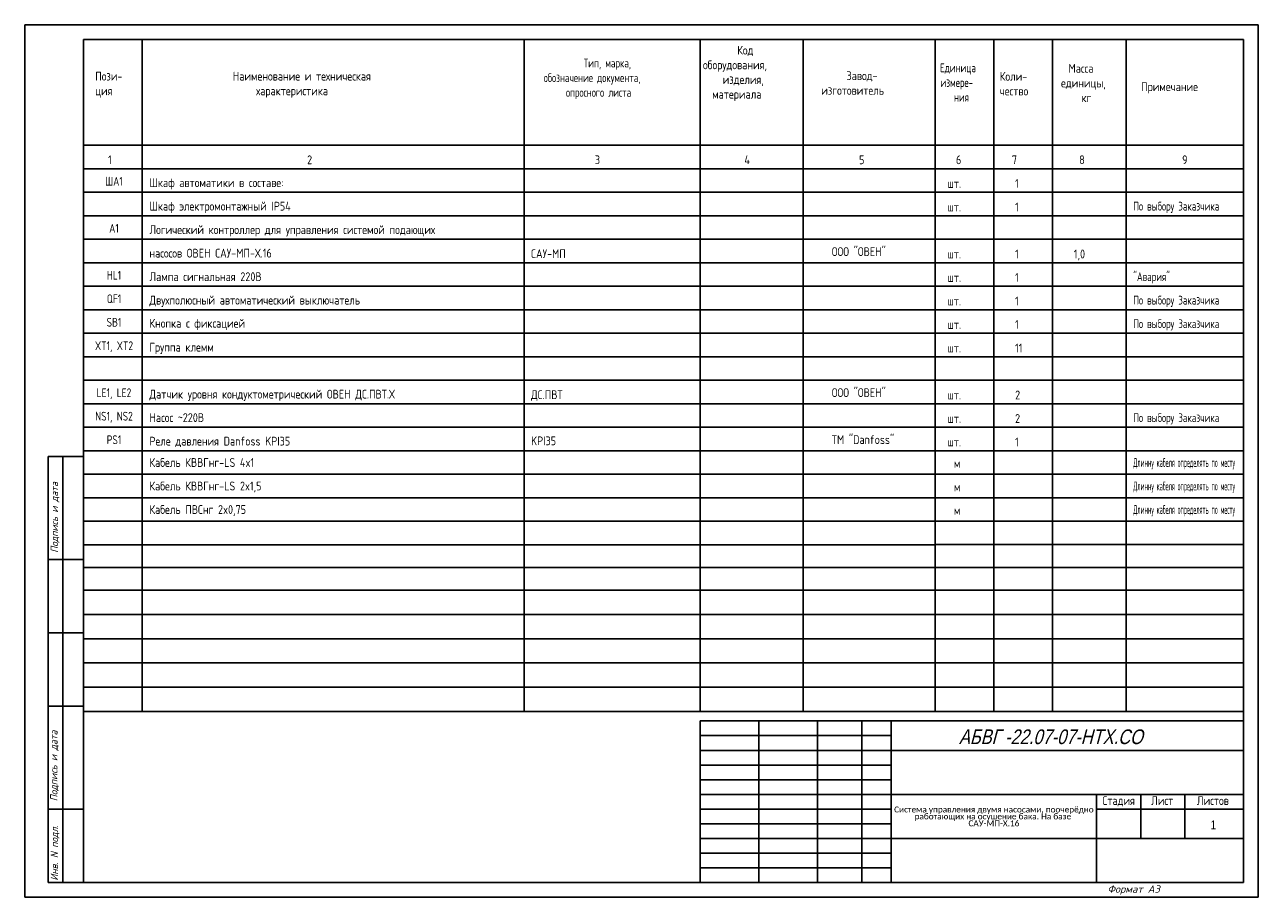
# Model space of a CAD drawing. Header units: millimetres. Extents: x 2279 to 2701, y 882 to 1179.
import ezdxf
from ezdxf.enums import TextEntityAlignment as Align

# ---------------------------------------------------------------- set-up
doc = ezdxf.new("R2010")
doc.units = ezdxf.units.MM
for name, color, linetype in [('_FORMAT OSNOVNAJA', 1, 'Continuous'), ('_FORMAT TONKAJA', 7, 'Continuous'), ('_TABLITSA OSNOVNAJA', 3, 'Continuous'), ('_TABLITSA TONKAJA', 2, 'Continuous'), ('_TEKST', 2, 'Continuous'), ('Текст', 7, 'Continuous'), ('Форматка', 4, 'Continuous')]:
    doc.layers.add(name, color=color, linetype=linetype)
doc.styles.add('35', font='romans.shx', dxfattribs={"width": 0.7, "oblique": 15, "height": 3.5})
doc.styles.add('Arial', font='arial.ttf')
doc.styles.add('Romans8', font='romans8.shx', dxfattribs={"width": 0.8, "height": 3})

msp = doc.modelspace()

# ---------------------------------------------------------------- linework, layer by layer
msp.add_line((2699.33, 1178.94), (2279.33, 1178.94))
at = {"layer": '_FORMAT OSNOVNAJA', "color": 7}
for p, q in [((2299.33, 886.94), (2299.33, 1173.94)), ((2299.33, 1173.94), (2694.31, 1173.94)), ((2694.31, 1173.94), (2694.31, 886.94)), ((2509.31, 941.94), (2509.31, 886.94)), ((2694.31, 941.94), (2509.31, 941.94)), ((2287.31, 886.94), (2299.31, 886.94)), ((2287.31, 886.94), (2299.31, 886.94)), ((2694.31, 886.94), (2299.31, 886.94))]:
    msp.add_line(p, q, dxfattribs=at)
at = {"layer": '_FORMAT TONKAJA', "color": 7, "lineweight": -3}
for p, q in [((2279.33, 1178.94), (2279.33, 881.94)), ((2279.33, 1178.94), (2279.33, 881.94)), ((2279.33, 1178.94), (2279.33, 881.94)), ((2699.33, 1178.94), (2699.33, 881.94)), ((2699.33, 1178.94), (2699.33, 881.94)), ((2699.33, 1178.94), (2699.33, 881.94)), ((2699.33, 1178.94), (2699.33, 881.94)), ((2699.33, 1178.94), (2699.33, 881.94))]:
    msp.add_line(p, q, dxfattribs=at)
at = {"layer": '_FORMAT TONKAJA', "color": 7, "linetype": 'ByBlock', "lineweight": -3, "ltscale": 0.4}
for p in [(2279.33, 881.94), (2489.33, 881.94), (2489.33, 881.94)]:
    msp.add_line(p, (2699.33, 881.94), dxfattribs=at)
at = {"layer": '_TABLITSA OSNOVNAJA', "color": 7}
for p, q in [((2299.33, 1173.94), (2694.33, 1173.94)), ((2319.33, 1129.94), (2319.33, 1173.94)), ((2449.33, 1129.94), (2449.33, 1173.94)), ((2509.33, 1129.94), (2509.33, 1173.94)), ((2544.33, 1129.94), (2544.33, 1173.94)), ((2589.33, 1129.94), (2589.33, 1173.94)), ((2609.33, 1129.94), (2609.33, 1173.94)), ((2629.33, 1129.94), (2629.33, 1173.94)), ((2654.33, 1129.94), (2654.33, 1173.94)), ((2299.33, 1137.94), (2694.33, 1137.94)), ((2299.33, 1129.94), (2694.33, 1129.94)), ((2299.33, 1129.94), (2694.33, 1129.94)), ((2299.33, 1129.94), (2694.33, 1129.94)), ((2319.33, 1129.94), (2319.33, 945.21)), ((2449.33, 1129.94), (2449.33, 945.21)), ((2509.33, 1129.94), (2509.33, 945.21)), ((2544.33, 1129.94), (2544.33, 945.21)), ((2589.33, 1129.94), (2589.33, 945.21)), ((2609.33, 1129.94), (2609.33, 945.21)), ((2629.33, 1129.94), (2629.33, 945.21)), ((2654.33, 1129.94), (2654.33, 945.21)), ((2299.43, 978.18), (2694.33, 978.18)), ((2299.43, 969.94), (2694.33, 969.94)), ((2299.43, 969.94), (2694.33, 969.94)), ((2299.43, 961.7), (2694.33, 961.7)), ((2299.43, 961.7), (2694.33, 961.7)), ((2299.43, 961.7), (2694.33, 961.7)), ((2299.43, 953.46), (2694.33, 953.46)), ((2299.43, 953.46), (2694.33, 953.46)), ((2299.43, 953.46), (2694.33, 953.46)), ((2299.43, 945.21), (2694.33, 945.21)), ((2299.43, 945.21), (2694.33, 945.21)), ((2299.43, 945.21), (2694.33, 945.21)), ((2529.31, 941.94), (2529.31, 886.94)), ((2549.31, 886.94), (2549.31, 941.94)), ((2564.31, 941.94), (2564.31, 886.94)), ((2574.31, 886.94), (2574.31, 941.94)), ((2694.31, 931.94), (2574.31, 931.94)), ((2574.31, 916.94), (2694.31, 916.94)), ((2644.31, 916.94), (2644.31, 886.94)), ((2659.31, 901.94), (2659.31, 916.94)), ((2674.31, 916.94), (2674.31, 901.94)), ((2644.31, 911.94), (2694.31, 911.94)), ((2694.31, 901.94), (2574.31, 901.94))]:
    msp.add_line(p, q, dxfattribs=at)
at = {"layer": '_TABLITSA TONKAJA', "color": 7}
for p, q in [((2299.33, 1129.94), (2589.33, 1129.94)), ((2299.33, 1121.94), (2589.33, 1121.94)), ((2589.33, 1121.94), (2694.33, 1121.94)), ((2299.33, 1113.94), (2589.33, 1113.94)), ((2589.33, 1113.94), (2694.33, 1113.94)), ((2299.33, 1105.94), (2589.33, 1105.94)), ((2589.33, 1105.94), (2694.33, 1105.94)), ((2299.33, 1097.94), (2694.33, 1097.94)), ((2299.33, 1089.94), (2694.33, 1089.94)), ((2299.33, 1081.94), (2589.33, 1081.94)), ((2589.33, 1081.94), (2694.33, 1081.94)), ((2299.33, 1073.94), (2589.33, 1073.94)), ((2589.33, 1073.94), (2694.33, 1073.94)), ((2299.33, 1065.94), (2694.33, 1065.94)), ((2299.33, 1057.94), (2694.33, 1057.94)), ((2299.33, 1049.94), (2694.33, 1049.94)), ((2299.33, 1041.94), (2694.33, 1041.94)), ((2299.33, 1033.94), (2589.33, 1033.94)), ((2589.33, 1033.94), (2694.33, 1033.94)), ((2299.33, 1025.94), (2694.33, 1025.94)), ((2299.33, 1017.94), (2694.33, 1017.94)), ((2299.33, 1009.94), (2694.33, 1009.94)), ((2589.33, 1001.94), (2299.33, 1001.94)), ((2589.33, 1001.96), (2694.33, 1001.96)), ((2299.43, 994.18), (2589.33, 994.18)), ((2589.43, 994.18), (2694.43, 994.18)), ((2299.43, 986.42), (2589.33, 986.42)), ((2589.43, 986.42), (2694.43, 986.42)), ((2509.31, 936.94), (2574.31, 936.94)), ((2509.31, 931.94), (2574.31, 931.94)), ((2574.31, 926.94), (2509.31, 926.94)), ((2574.31, 926.94), (2509.31, 926.94)), ((2509.31, 921.94), (2574.31, 921.94)), ((2509.31, 921.94), (2574.31, 921.94)), ((2509.31, 916.94), (2574.31, 916.94)), ((2509.31, 916.94), (2574.31, 916.94)), ((2574.31, 911.94), (2509.31, 911.94)), ((2574.31, 911.94), (2509.31, 911.94)), ((2509.31, 906.94), (2574.31, 906.94)), ((2509.31, 906.94), (2574.31, 906.94)), ((2574.31, 901.94), (2509.31, 901.94)), ((2574.31, 901.94), (2509.31, 901.94)), ((2574.31, 896.94), (2509.31, 896.94)), ((2574.31, 896.94), (2509.31, 896.94)), ((2509.31, 891.94), (2574.31, 891.94)), ((2509.31, 891.94), (2574.31, 891.94))]:
    msp.add_line(p, q, dxfattribs=at)
at = {"layer": 'Форматка', "color": 7, "lineweight": -3}
for p, q in [((2299.33, 1031.94), (2287.33, 1031.94)), ((2287.33, 886.94), (2287.33, 1031.94)), ((2292.33, 886.94), (2292.33, 1031.94)), ((2299.33, 996.94), (2287.33, 996.94)), ((2299.33, 971.94), (2287.33, 971.94)), ((2299.33, 946.94), (2287.33, 946.94)), ((2299.33, 911.94), (2287.33, 911.94))]:
    msp.add_line(p, q, dxfattribs=at)

# ---------------------------------------------------------------- texts
at = {"lineweight": -3, "style": 'Arial', "oblique": 15, "width": 0.8}
msp.add_text('АБВГ -22.07-07-НТХ.СО', height=5, dxfattribs=at).set_placement((2659.99, 936.56), align=Align.MIDDLE_RIGHT)
at = {"style": 'Arial', "width": 0.8}
msp.add_text('1', height=3, dxfattribs=at).set_placement((2683.13, 905.06))
at = {"insert": (2609.33, 909.44), "char_height": 2.2, "width": 70, "attachment_point": 5, "line_spacing_factor": 0.7, "style": 'Arial'}
msp.add_mtext('{\\fCalibri|b0|i0|c204|p34;\\H0.91667x;Система управления двумя насосами, поочерёдно работающих на осушение бака.\\fCalibri|b0|i0|c0|p34; \\fCalibri|b0|i0|c204|p34;На базе \\H1.8129x; \\H0.5516x;САУ-МП-Х.16\\H1.8265x; }', dxfattribs=at)
at = {"layer": '_TEKST', "color": 7, "style": 'Romans8'}
for s, width, p in [('1', 0.8, (2308.33, 1131.46)), ('2', 0.8, (2376.33, 1131.48)), ('3', 0.8, (2474.33, 1131.49)), ('4', 0.8, (2525.33, 1131.49)), ('5', 0.8, (2564.33, 1131.48)), ('6', 0.8, (2597.33, 1131.48)), ('7', 0.8, (2616.33, 1131.48)), ('8', 0.8, (2639.33, 1131.48)), ('9', 0.8, (2674.33, 1131.48)), ('ША1', 0.75, (2309.72, 1124.17)), ('A1', 0.75, (2309.72, 1108.17)), ('HL1', 0.75, (2309.72, 1092.17)), ('QF1', 0.75, (2309.72, 1084.17)), ('SB1', 0.75, (2309.72, 1076.17)), ('XT1, XT2', 0.75, (2309.72, 1068.17)), ('LE1, LE2', 0.75, (2309.72, 1052.17)), ('NS1, NS2', 0.75, (2309.72, 1044.19)), ('PS1', 0.75, (2309.72, 1036.17))]:
    msp.add_text(s, height=3, dxfattribs=dict(at, width=width)).set_placement(p, align=Align.CENTER)
at = {"layer": '_TEKST', "color": 7, "ltscale": 0.5, "style": 'Romans8'}
for s, width, p in [('Шкаф автоматики в составе:', 0.8, (2321.78, 1123.69)), ('Шкаф электромонтажный IP54', 0.8, (2321.78, 1115.69)), ('По выбору Заказчика', 0.7, (2656.78, 1115.69)), ('Логический контроллер для управления системой подающих ', 0.8, (2321.78, 1107.69)), ('насосов ОВЕН САУ-МП-Х.16', 0.8, (2321.78, 1099.69)), ('САУ-МП', 0.8, (2451.73, 1099.52)), ('ООО "ОВЕН"', 0.8, (2554.13, 1100.22)), ('Лампа сигнальная 220В', 0.8, (2321.78, 1091.69)), ('"Авария"', 0.7, (2656.78, 1091.69)), ('Двухполюсный автоматический выключатель', 0.8, (2321.78, 1083.69)), ('По выбору Заказчика', 0.7, (2656.78, 1083.69)), ('Кнопка с фиксацией', 0.8, (2321.78, 1075.82)), ('По выбору Заказчика', 0.7, (2656.78, 1075.69)), ('Группа клемм', 0.8, (2321.78, 1067.69)), ('Датчик уровня кондуктометрический ОВЕН ДС.ПВТ.Х', 0.8, (2321.78, 1051.69)), ('ДС.ПВТ', 0.8, (2451.73, 1051.52)), ('ООО "ОВЕН"', 0.8, (2554.13, 1052.22)), ('Насос ~220В', 0.8, (2321.78, 1043.72)), ('По выбору Заказчика', 0.7, (2656.78, 1043.69)), ('Реле давления Danfoss KPI35', 0.8, (2321.78, 1035.69)), ('KPI35', 0.8, (2451.73, 1035.8)), ('ТМ "Danfoss"', 0.8, (2554.13, 1036.22)), ('Кабель КВВГнг-LS 4x1', 0.8, (2321.78, 1028.42)), ('Длинну кабеля определять по месту', 0.4, (2656.78, 1028.42)), ('Кабель КВВГнг-LS 2x1,5', 0.8, (2321.78, 1020.42)), ('Длинну кабеля определять по месту', 0.4, (2656.78, 1020.42)), ('Кабель ПВСнг 2x0,75', 0.8, (2321.78, 1012.42)), ('Длинну кабеля определять по месту', 0.4, (2656.78, 1012.42))]:
    msp.add_text(s, height=3, dxfattribs=dict(at, width=width)).set_placement(p)
at = {"layer": '_TEKST', "color": 7, "style": 'Romans8', "width": 0.8}
for s, p in [('1', (2616.55, 1123.4)), ('шт.', (2593.51, 1123.4)), ('шт.', (2593.51, 1115.4)), ('1', (2616.55, 1115.4)), ('шт.', (2593.51, 1099.4)), ('1', (2616.55, 1099.4)), ('1,0', (2636.55, 1099.4)), ('шт.', (2593.51, 1091.4)), ('1', (2616.55, 1091.4)), ('шт.', (2593.51, 1083.4)), ('1', (2616.55, 1083.4)), ('шт.', (2593.51, 1075.4)), ('1', (2616.55, 1075.4)), ('шт.', (2593.51, 1067.4)), ('11', (2616.55, 1067.4)), ('2', (2616.55, 1051.4)), ('шт.', (2593.51, 1051.4)), ('2', (2616.55, 1043.4)), ('шт.', (2593.51, 1043.4)), ('шт.', (2593.51, 1035.42)), ('1', (2616.55, 1035.42)), ('м', (2595.71, 1028.12)), ('м', (2595.71, 1020.12)), ('м', (2595.71, 1012.12))]:
    msp.add_text(s, height=3, dxfattribs=at).set_placement(p)
at = {"layer": '_TEKST', "color": 7, "char_height": 3, "attachment_point": 1, "style": 'Romans8'}
for s, insert, width in [('\\pi11.602;Код \\P\\pi-0.061587;оборудования, \\P\\pi6.6527;изделия, \\P\\pi3.0625;материала', (2510.33, 1171.79), 31.6534), ('\\pi17.098;{\\W0.7;Тип, марка,\\P\\pi3.4967;обозначение документа, \\P\\pi11.066;опросного листа}', (2452.54, 1167.42), 56.7908), ('\\pi0.10366;{\\W0.7;Единица\\P\\pi0.2713;измере-\\P\\pi4.8537;ния}', (2590.87, 1165.78), 16.6643), ('\\pi4.1866;Масса\\P\\pi1.6339;единицы, \\P\\pi8.6319;кг', (2630.55, 1165.61), 22.473), ('Пози-\\Pция', (2303.33, 1162.94), 14.0945), ('Наименование и техническая\\P     характеристика', (2350.16, 1162.94), 72.8331), ('\\pi8.5956;Завод-\\P\\pi0;изготовитель', (2550.55, 1163.1), 33.2562), ('Коли-\\Pчество', (2611.32, 1162.88), 15.9524), ('Примечание', (2659.47, 1159.35), 29.0507)]:
    msp.add_mtext(s, dxfattribs=dict(at, insert=insert, width=width))
at = {"layer": 'Текст', "color": 7, "ltscale": 6.666667, "char_height": 3, "style": 'Romans8'}
for s, insert, width, attachment_point in [('Стадия', (2651.81, 916.33), 15, 2), ('\\pi3.55;Лист', (2659.31, 916.33), 15, 1), ('\\pi4.1499;Листов', (2674.31, 916.33), 20, 1)]:
    msp.add_mtext(s, dxfattribs=dict(at, insert=insert, width=width, attachment_point=attachment_point))
at = {"layer": 'Форматка', "color": 7, "lineweight": -3, "style": '35', "oblique": 15, "width": 0.9}
for s, p in [('Подпись и дата', (2290.68, 999.18)), ('Подпись и дата', (2290.48, 914.61)), ('Инв. N подл.', (2290.68, 887.57))]:
    msp.add_text(s, height=2.5, rotation=90, dxfattribs=at).set_placement(p)
at = {"layer": 'Форматка', "color": 7, "lineweight": -3, "style": '35', "oblique": 15}
msp.add_text('Формат А3', height=2.5, dxfattribs=at).set_placement((2648.02, 883.47))

doc.saveas('drawing.dxf')
